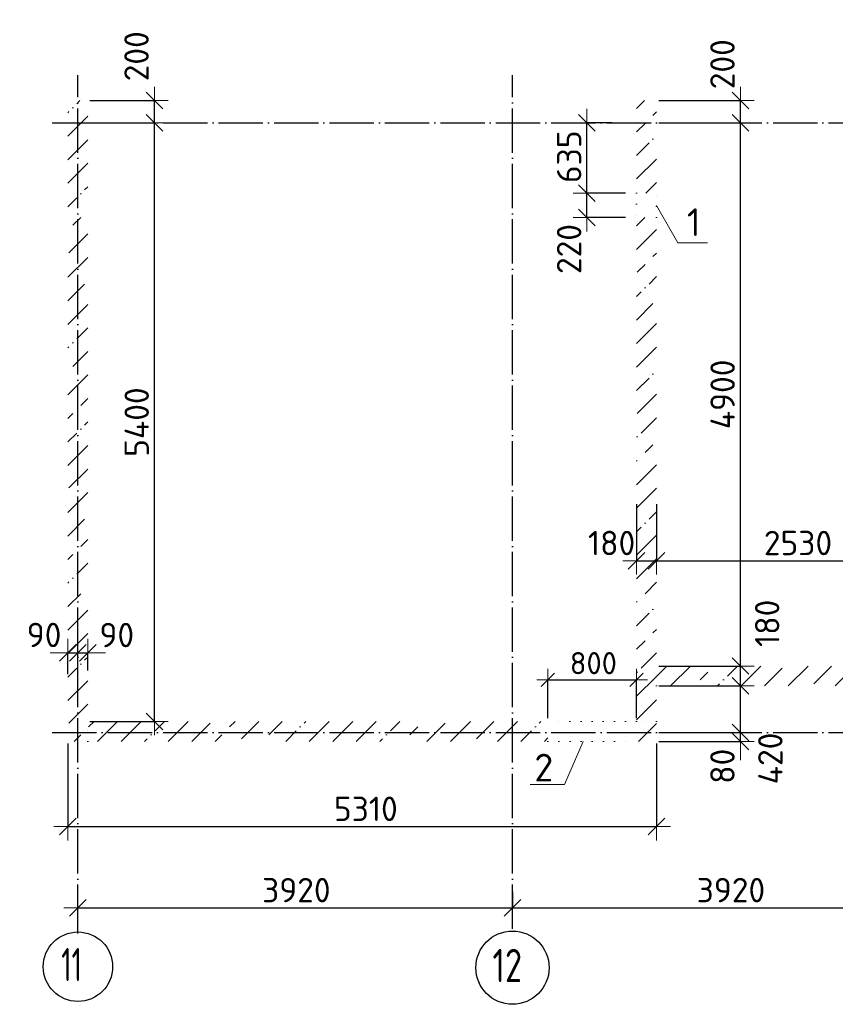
# Model space of a CAD drawing. Header units: millimetres. Extents: x 31376 to 89568, y 5935 to 20657.
# Tile 1 of 6: x 31376 to 38732, y 5948 to 14830. Entities that reach past the tile are written whole.
import ezdxf

# ---------------------------------------------------------------- set-up
doc = ezdxf.new("R2010")
doc.units = ezdxf.units.MM
doc.header["$PDMODE"] = 65
for name, pattern in [('______11', [500, 400, -50, 0, -50]), ('______5', [1100, 800, -100, 100, -100]), ('______9', [100, 0, -100])]:
    doc.linetypes.add(name, pattern=pattern)
for name, color, linetype, lineweight in [('Standard', 7, 'Continuous', 25), ('Высотная отметка (отверстия)', 7, 'Continuous', 13), ('Размерная линия_ общее', 7, 'Continuous', 13), ('Размерная линия_ общее_1', 7, 'Continuous', 13), ('Стена_ общее', 7, 'Continuous', 35)]:
    doc.layers.add(name, color=color, linetype=linetype, lineweight=lineweight)
doc.layers.add('Осевая линия_ общее', color=7, linetype='______5', lineweight=13, true_color=0xa0a0a0)
doc.styles.add('ISOCPEUR', font='ISOCPEUR')
doc.dimstyles.new('DIMSTYLE_3', dxfattribs={"dimtxt": 220, "dimasz": 250, "dimexe": 0, "dimexo": 0, "dimgap": 110, "dimtad": 2, "dimdec": 0, "dimrnd": 5, "dimzin": 12, "dimdsep": 46, "dimtxsty": 'ISOCPEUR', "dimblk1": 'ALL_ML_STRICH', "dimblk2": 'ALL_ML_STRICH', "dimsah": 1, "dimcen": 0, "dimclrd": 7, "dimclre": 256, "dimclrt": 7, "dimadec": 0, "dimazin": 0, "dimtfac": 1, "dimtdec": 0, "dimtix": 1, "dimtmove": 2, "dimatfit": 3, "dimfxl": 0, "dimtzin": 0, "dimlwd": 0, "dimlwe": -3, "dimarcsym": 0})
doc.dimstyles.new('DIMSTYLE_4', dxfattribs={"dimtxt": 220, "dimasz": 250, "dimexe": 0, "dimexo": 0, "dimgap": 110, "dimtad": 2, "dimdec": 0, "dimrnd": 5, "dimzin": 12, "dimdsep": 46, "dimtxsty": 'ISOCPEUR', "dimblk1": 'ALL_ML_STRICH', "dimblk2": 'ALL_ML_STRICH', "dimsah": 1, "dimcen": 0, "dimclrd": 7, "dimclre": 256, "dimclrt": 7, "dimadec": 0, "dimazin": 0, "dimtfac": 1, "dimtdec": 0, "dimtix": 1, "dimtmove": 2, "dimatfit": 3, "dimfxl": 0, "dimtvp": 1.2, "dimtzin": 0, "dimlwd": 0, "dimlwe": -3, "dimarcsym": 0})
doc.dimstyles.new('DIMSTYLE_5', dxfattribs={"dimtxt": 220, "dimasz": 250, "dimexe": 0, "dimexo": 0, "dimgap": 110, "dimtad": 2, "dimdec": 0, "dimrnd": 5, "dimzin": 12, "dimdsep": 46, "dimtxsty": 'ISOCPEUR', "dimblk1": 'ALL_ML_STRICH', "dimblk2": 'ALL_ML_STRICH', "dimsah": 1, "dimcen": 0, "dimclrd": 7, "dimclre": 256, "dimclrt": 7, "dimadec": 0, "dimazin": 0, "dimtfac": 1, "dimtdec": 0, "dimtix": 1, "dimtmove": 2, "dimatfit": 3, "dimfxl": 0, "dimtvp": 1.2, "dimtzin": 0, "dimlwd": 0, "dimlwe": -3, "dimarcsym": 0})
doc.dimstyles.new('DIMSTYLE_6', dxfattribs={"dimtxt": 220, "dimasz": 250, "dimexe": 0, "dimexo": 0, "dimgap": 110, "dimtad": 0, "dimdec": 0, "dimrnd": 5, "dimzin": 12, "dimdsep": 46, "dimtxsty": 'ISOCPEUR', "dimblk1": 'ALL_ML_STRICH', "dimblk2": 'ALL_ML_STRICH', "dimsah": 1, "dimcen": 0, "dimclrd": 7, "dimclre": 256, "dimclrt": 7, "dimadec": 0, "dimazin": 0, "dimtfac": 1, "dimtdec": 0, "dimtix": 1, "dimtmove": 2, "dimatfit": 3, "dimfxl": 0, "dimtvp": 1.2, "dimtzin": 0, "dimlwd": 0, "dimlwe": -3, "dimarcsym": 0})
doc.dimstyles.new('DIMSTYLE_7', dxfattribs={"dimtxt": 220, "dimasz": 250, "dimexe": 0, "dimexo": 0, "dimgap": 110, "dimtad": 0, "dimdec": 0, "dimrnd": 5, "dimzin": 12, "dimdsep": 46, "dimtxsty": 'ISOCPEUR', "dimblk1": 'ALL_ML_STRICH', "dimblk2": 'ALL_ML_STRICH', "dimsah": 1, "dimcen": 0, "dimclrd": 7, "dimclre": 256, "dimclrt": 7, "dimadec": 0, "dimazin": 0, "dimtfac": 1, "dimtdec": 0, "dimtix": 1, "dimtmove": 2, "dimatfit": 3, "dimfxl": 0, "dimtvp": 1.2, "dimtzin": 0, "dimlwd": 0, "dimlwe": -3, "dimarcsym": 0})
doc.dimstyles.new('DIMSTYLE_9', dxfattribs={"dimtxt": 200, "dimasz": 200, "dimexe": 0, "dimexo": 0, "dimgap": 100, "dimtad": 2, "dimdec": 0, "dimrnd": 5, "dimzin": 12, "dimdsep": 46, "dimtxsty": 'ISOCPEUR', "dimblk1": 'ALL_ML_STRICH', "dimblk2": 'ALL_ML_STRICH', "dimsah": 1, "dimcen": 0, "dimclrd": 7, "dimclre": 256, "dimclrt": 7, "dimadec": 0, "dimazin": 0, "dimtfac": 1, "dimtdec": 0, "dimtix": 1, "dimtmove": 2, "dimatfit": 3, "dimfxl": 0, "dimtzin": 0, "dimlwd": 0, "dimlwe": -3, "dimarcsym": 0})
pattern_1 = [(45, (0, 0), (-212.132, 212.132), [400, -50, 0, -50]), (45, (-106.07, 106.07), (-212.132, 212.132), [800, -100, 100, -100])]

# ---------------------------------------------------------------- blocks, each defined once
blk = doc.blocks.new('ALL_ML_STRICH')
at = {"color": 0, "linetype": 'ByBlock', "lineweight": -2}
for p, q in [((0, -0.5), (0, 0.5)), ((-1, 0), (0.5, 0)), ((-0.3, -0.3), (0.3, 0.3))]:
    blk.add_line(p, q, dxfattribs=at)
blk = doc.blocks.new('*D4')
at = {"layer": 'DEFPOINTS', "color": 7, "linetype": 'Continuous', "lineweight": 13, "transparency": 33554687}
for p in [(31810, 8320), (37120, 8320), (31810, 7551.6)]:
    blk.add_point(p, dxfattribs=at)
at = {"layer": 'Размерная линия_ общее', "color": 253, "linetype": 'Continuous', "lineweight": -2, "true_color": 0xa0a0a0, "transparency": 33554687}
for p, q in [((31810, 8300), (31810, 7551.6)), ((37120, 8300), (37120, 7551.6))]:
    blk.add_line(p, q, dxfattribs=at)
at = {"layer": 'Размерная линия_ общее', "color": 7, "linetype": 'Continuous', "lineweight": -2, "transparency": 33554687}
blk.add_line((31810, 7551.6), (37120, 7551.6), dxfattribs=at)
at = {"layer": 'Размерная линия_ общее', "color": 7, "linetype": 'Continuous', "lineweight": 13, "transparency": 33554687, "xscale": 250, "yscale": 250, "zscale": 250, "rotation": 180}
blk.add_blockref('ALL_ML_STRICH', (31810, 7551.6), dxfattribs=at)
at = {"layer": 'Размерная линия_ общее', "color": 7, "linetype": 'Continuous', "lineweight": 13, "transparency": 33554687, "xscale": 250, "yscale": 250, "zscale": 250}
blk.add_blockref('ALL_ML_STRICH', (37120, 7551.6), dxfattribs=at)
at = {"layer": 'Размерная линия_ общее', "color": 7, "linetype": 'Continuous', "lineweight": 13, "transparency": 33554687, "insert": (34498, 7711.6), "char_height": 220, "width": 880, "attachment_point": 5, "style": 'ISOCPEUR'}
blk.add_mtext('\\A1;{5310}', dxfattribs=at)
blk = doc.blocks.new('*D6')
at = {"layer": 'DEFPOINTS', "color": 7, "linetype": 'Continuous', "lineweight": 13, "transparency": 33554687}
for p in [(31810, 9119.3), (31810, 8905.7), (31900, 8918.2)]:
    blk.add_point(p, dxfattribs=at)
at = {"layer": 'Размерная линия_ общее', "color": 253, "linetype": 'Continuous', "lineweight": -2, "true_color": 0xa0a0a0, "transparency": 33554687}
for p, q in [((31810, 8925.7), (31810, 9119.3)), ((31900, 8938.2), (31900, 9119.3))]:
    blk.add_line(p, q, dxfattribs=at)
at = {"layer": 'Размерная линия_ общее', "color": 7, "linetype": 'Continuous', "lineweight": -2, "transparency": 33554687}
blk.add_line((31810, 9119.3), (31900, 9119.3), dxfattribs=at)
at = {"layer": 'Размерная линия_ общее', "color": 7, "linetype": 'Continuous', "lineweight": 13, "transparency": 33554687, "xscale": 250, "yscale": 250, "zscale": 250}
blk.add_blockref('ALL_ML_STRICH', (31900, 9119.3), dxfattribs=at)
at = {"layer": 'Размерная линия_ общее', "color": 7, "linetype": 'Continuous', "lineweight": 13, "transparency": 33554687, "xscale": 250, "yscale": 250, "zscale": 250, "rotation": 180}
blk.add_blockref('ALL_ML_STRICH', (31810, 9119.3), dxfattribs=at)
at = {"layer": 'Размерная линия_ общее', "color": 7, "linetype": 'Continuous', "lineweight": 13, "transparency": 33554687, "insert": (31595.9, 9280), "char_height": 220, "width": 440, "attachment_point": 5, "style": 'ISOCPEUR'}
blk.add_mtext('\\A1;{90}', dxfattribs=at)
blk = doc.blocks.new('*D7')
at = {"layer": 'DEFPOINTS', "color": 7, "linetype": 'Continuous', "lineweight": 13, "transparency": 33554687}
for p in [(31900, 9119.3), (31900, 8918.2), (31990, 8938.3)]:
    blk.add_point(p, dxfattribs=at)
at = {"layer": 'Размерная линия_ общее', "color": 253, "linetype": 'Continuous', "lineweight": -2, "true_color": 0xa0a0a0, "transparency": 33554687}
for p, q in [((31900, 8938.2), (31900, 9119.3)), ((31990, 8958.3), (31990, 9119.3))]:
    blk.add_line(p, q, dxfattribs=at)
at = {"layer": 'Размерная линия_ общее', "color": 7, "linetype": 'Continuous', "lineweight": -2, "transparency": 33554687}
blk.add_line((31900, 9119.3), (31990, 9119.3), dxfattribs=at)
at = {"layer": 'Размерная линия_ общее', "color": 7, "linetype": 'Continuous', "lineweight": 13, "transparency": 33554687, "xscale": 250, "yscale": 250, "zscale": 250}
blk.add_blockref('ALL_ML_STRICH', (31990, 9119.3), dxfattribs=at)
at = {"layer": 'Размерная линия_ общее', "color": 7, "linetype": 'Continuous', "lineweight": 13, "transparency": 33554687, "xscale": 250, "yscale": 250, "zscale": 250, "rotation": 180}
blk.add_blockref('ALL_ML_STRICH', (31900, 9119.3), dxfattribs=at)
at = {"layer": 'Размерная линия_ общее', "color": 7, "linetype": 'Continuous', "lineweight": 13, "transparency": 33554687, "insert": (32251.6, 9279.3), "char_height": 220, "width": 440, "attachment_point": 5, "style": 'ISOCPEUR'}
blk.add_mtext('\\A1;{90}', dxfattribs=at)
blk = doc.blocks.new('*D10')
at = {"layer": 'DEFPOINTS', "color": 7, "linetype": 'Continuous', "lineweight": 13, "transparency": 33554687}
for p in [(35820, 6983.5), (31900, 6818.3), (31900, 6608.5)]:
    blk.add_point(p, dxfattribs=at)
at = {"layer": 'Размерная линия_ общее', "color": 253, "linetype": 'Continuous', "lineweight": -2, "true_color": 0xa0a0a0, "transparency": 33554687}
for p, q in [((35820, 6963.5), (35820, 6818.3)), ((31900, 6588.5), (31900, 6818.3))]:
    blk.add_line(p, q, dxfattribs=at)
at = {"layer": 'Размерная линия_ общее', "color": 7, "linetype": 'Continuous', "lineweight": -2, "transparency": 33554687}
blk.add_line((31900, 6818.3), (35820, 6818.3), dxfattribs=at)
at = {"layer": 'Размерная линия_ общее', "color": 7, "linetype": 'Continuous', "lineweight": 13, "transparency": 33554687, "xscale": 250, "yscale": 250, "zscale": 250, "rotation": 180}
blk.add_blockref('ALL_ML_STRICH', (31900, 6818.3), dxfattribs=at)
at = {"layer": 'Размерная линия_ общее', "color": 7, "linetype": 'Continuous', "lineweight": 13, "transparency": 33554687, "xscale": 250, "yscale": 250, "zscale": 250}
blk.add_blockref('ALL_ML_STRICH', (35820, 6818.3), dxfattribs=at)
at = {"layer": 'Размерная линия_ общее', "color": 7, "linetype": 'Continuous', "lineweight": 13, "transparency": 33554687, "insert": (33871, 6978.3), "char_height": 220, "width": 880, "attachment_point": 5, "style": 'ISOCPEUR'}
blk.add_mtext('\\A1;{3920}', dxfattribs=at)
blk = doc.blocks.new('*D11')
at = {"layer": 'DEFPOINTS', "color": 7, "linetype": 'Continuous', "lineweight": 13, "transparency": 33554687}
for p in [(39740, 7058.4), (35820, 6983.5), (35820, 6818.3)]:
    blk.add_point(p, dxfattribs=at)
at = {"layer": 'Размерная линия_ общее', "color": 253, "linetype": 'Continuous', "lineweight": -2, "true_color": 0xa0a0a0, "transparency": 33554687}
for p, q in [((39740, 7038.4), (39740, 6818.3)), ((35820, 6963.5), (35820, 6818.3))]:
    blk.add_line(p, q, dxfattribs=at)
at = {"layer": 'Размерная линия_ общее', "color": 7, "linetype": 'Continuous', "lineweight": -2, "transparency": 33554687}
blk.add_line((35820, 6818.3), (39740, 6818.3), dxfattribs=at)
at = {"layer": 'Размерная линия_ общее', "color": 7, "linetype": 'Continuous', "lineweight": 13, "transparency": 33554687, "xscale": 250, "yscale": 250, "zscale": 250, "rotation": 180}
blk.add_blockref('ALL_ML_STRICH', (35820, 6818.3), dxfattribs=at)
at = {"layer": 'Размерная линия_ общее', "color": 7, "linetype": 'Continuous', "lineweight": 13, "transparency": 33554687, "xscale": 250, "yscale": 250, "zscale": 250}
blk.add_blockref('ALL_ML_STRICH', (39740, 6818.3), dxfattribs=at)
at = {"layer": 'Размерная линия_ общее', "color": 7, "linetype": 'Continuous', "lineweight": 13, "transparency": 33554687, "insert": (37791, 6978.3), "char_height": 220, "width": 880, "attachment_point": 5, "style": 'ISOCPEUR'}
blk.add_mtext('\\A1;{3920}', dxfattribs=at)
blk = doc.blocks.new('СЛОЖНЫЙ_ОБЪЕКТ_0')
at = {"layer": 'Осевая линия_ общее', "color": 253, "linetype": '______11', "lineweight": -3, "true_color": 0xa0a0a0, "transparency": 33554687}
for p, q in [((31900, 6628.5), (31900, 14330)), ((35820, 6628.5), (35820, 14330)), ((31670, 13900), (63190, 13900)), ((31670, 8400), (63190, 8400))]:
    blk.add_line(p, q, dxfattribs=at)
at = {"layer": 'Осевая линия_ общее', "color": 7, "linetype": 'Continuous', "lineweight": 25, "transparency": 33554687}
for centre, radius in [((31900.9, 6287.3), 313.4), ((35820.4, 6278.8), 330.4)]:
    blk.add_circle(centre, radius, dxfattribs=at)
at = {"layer": 'Осевая линия_ общее', "color": 7, "linetype": 'Continuous', "lineweight": 25, "transparency": 33554687, "char_height": 300, "attachment_point": 7, "style": 'ISOCPEUR'}
for s, insert, width in [('\\W0.62;11', (31750.9, 6156.8), 393.75), ('\\W0.75;12', (35640.4, 6148.3), 472.281)]:
    blk.add_mtext(s, dxfattribs=dict(at, insert=insert, width=width))
blk = doc.blocks.new('*D19')
at = {"layer": 'DEFPOINTS', "color": 7, "linetype": 'Continuous', "lineweight": 13, "transparency": 33554687}
for p in [(37120, 8400), (37120, 8320), (37876.2, 8320)]:
    blk.add_point(p, dxfattribs=at)
at = {"layer": 'Размерная линия_ общее', "color": 253, "linetype": 'Continuous', "lineweight": -2, "true_color": 0xa0a0a0, "transparency": 33554687}
for p, q in [((37140, 8400), (37876.2, 8400)), ((37140, 8320), (37876.2, 8320))]:
    blk.add_line(p, q, dxfattribs=at)
at = {"layer": 'Размерная линия_ общее', "color": 7, "linetype": 'Continuous', "lineweight": -2, "transparency": 33554687}
blk.add_line((37876.2, 8320), (37876.2, 8400), dxfattribs=at)
at = {"layer": 'Размерная линия_ общее', "color": 7, "linetype": 'Continuous', "lineweight": 13, "transparency": 33554687, "xscale": 250, "yscale": 250, "zscale": 250}
for p, rotation in [((37876.2, 8320), 270), ((37876.2, 8400), 90)]:
    blk.add_blockref('ALL_ML_STRICH', p, dxfattribs=dict(at, rotation=rotation))
at = {"layer": 'Размерная линия_ общее', "color": 7, "linetype": 'Continuous', "lineweight": 13, "transparency": 33554687, "insert": (37714.5, 8095.6), "char_height": 220, "width": 440, "attachment_point": 5, "rotation": 90, "style": 'ISOCPEUR'}
blk.add_mtext('\\A1;{80}', dxfattribs=at)
blk = doc.blocks.new('*D20')
at = {"layer": 'DEFPOINTS', "color": 7, "linetype": 'Continuous', "lineweight": 13, "transparency": 33554687}
for p in [(37120, 8820), (37120, 8400), (37876.2, 8400)]:
    blk.add_point(p, dxfattribs=at)
at = {"layer": 'Размерная линия_ общее', "color": 253, "linetype": 'Continuous', "lineweight": -2, "true_color": 0xa0a0a0, "transparency": 33554687}
for p, q in [((37140, 8820), (37876.2, 8820)), ((37140, 8400), (37876.2, 8400))]:
    blk.add_line(p, q, dxfattribs=at)
at = {"layer": 'Размерная линия_ общее', "color": 7, "linetype": 'Continuous', "lineweight": -2, "transparency": 33554687}
blk.add_line((37876.2, 8400), (37876.2, 8820), dxfattribs=at)
at = {"layer": 'Размерная линия_ общее', "color": 7, "linetype": 'Continuous', "lineweight": 13, "transparency": 33554687, "xscale": 250, "yscale": 250, "zscale": 250}
for p, rotation in [((37876.2, 8820), 90), ((37876.2, 8400), 270)]:
    blk.add_blockref('ALL_ML_STRICH', p, dxfattribs=dict(at, rotation=rotation))
at = {"layer": 'Размерная линия_ общее', "color": 7, "linetype": 'Continuous', "lineweight": 13, "transparency": 33554687, "insert": (38146.5, 8166), "char_height": 220, "width": 660, "attachment_point": 5, "rotation": 90, "style": 'ISOCPEUR'}
blk.add_mtext('\\A1;{420}', dxfattribs=at)
blk = doc.blocks.new('*D21')
at = {"layer": 'DEFPOINTS', "color": 7, "linetype": 'Continuous', "lineweight": 13, "transparency": 33554687}
for p in [(37120, 9000), (37120, 8820), (37876.2, 8820)]:
    blk.add_point(p, dxfattribs=at)
at = {"layer": 'Размерная линия_ общее', "color": 253, "linetype": 'Continuous', "lineweight": -2, "true_color": 0xa0a0a0, "transparency": 33554687}
for p, q in [((37140, 9000), (37876.2, 9000)), ((37140, 8820), (37876.2, 8820))]:
    blk.add_line(p, q, dxfattribs=at)
at = {"layer": 'Размерная линия_ общее', "color": 7, "linetype": 'Continuous', "lineweight": -2, "transparency": 33554687}
blk.add_line((37876.2, 8820), (37876.2, 9000), dxfattribs=at)
at = {"layer": 'Размерная линия_ общее', "color": 7, "linetype": 'Continuous', "lineweight": 13, "transparency": 33554687, "xscale": 250, "yscale": 250, "zscale": 250}
for p, rotation in [((37876.2, 9000), 90), ((37876.2, 8820), 270)]:
    blk.add_blockref('ALL_ML_STRICH', p, dxfattribs=dict(at, rotation=rotation))
at = {"layer": 'Размерная линия_ общее', "color": 7, "linetype": 'Continuous', "lineweight": 13, "transparency": 33554687, "insert": (38118, 9385.1), "char_height": 220, "width": 660, "attachment_point": 5, "rotation": 90, "style": 'ISOCPEUR'}
blk.add_mtext('\\A1;{180}', dxfattribs=at)
blk = doc.blocks.new('*D22')
at = {"layer": 'DEFPOINTS', "color": 7, "linetype": 'Continuous', "lineweight": 13, "transparency": 33554687}
for p in [(37120, 13900), (37120, 9000), (37876.2, 9000)]:
    blk.add_point(p, dxfattribs=at)
at = {"layer": 'Размерная линия_ общее', "color": 253, "linetype": 'Continuous', "lineweight": -2, "true_color": 0xa0a0a0, "transparency": 33554687}
for p, q in [((37140, 13900), (37876.2, 13900)), ((37140, 9000), (37876.2, 9000))]:
    blk.add_line(p, q, dxfattribs=at)
at = {"layer": 'Размерная линия_ общее', "color": 7, "linetype": 'Continuous', "lineweight": -2, "transparency": 33554687}
blk.add_line((37876.2, 9000), (37876.2, 13900), dxfattribs=at)
at = {"layer": 'Размерная линия_ общее', "color": 7, "linetype": 'Continuous', "lineweight": 13, "transparency": 33554687, "xscale": 250, "yscale": 250, "zscale": 250}
for p, rotation in [((37876.2, 13900), 90), ((37876.2, 9000), 270)]:
    blk.add_blockref('ALL_ML_STRICH', p, dxfattribs=dict(at, rotation=rotation))
at = {"layer": 'Размерная линия_ общее', "color": 7, "linetype": 'Continuous', "lineweight": 13, "transparency": 33554687, "insert": (37716.2, 11450), "char_height": 220, "width": 880, "attachment_point": 5, "rotation": 90, "style": 'ISOCPEUR'}
blk.add_mtext('\\A1;{4900}', dxfattribs=at)
blk = doc.blocks.new('*D23')
at = {"layer": 'DEFPOINTS', "color": 7, "linetype": 'Continuous', "lineweight": 13, "transparency": 33554687}
for p in [(37120, 14100), (37120, 13900), (37876.2, 13900)]:
    blk.add_point(p, dxfattribs=at)
at = {"layer": 'Размерная линия_ общее', "color": 253, "linetype": 'Continuous', "lineweight": -2, "true_color": 0xa0a0a0, "transparency": 33554687}
for p, q in [((37140, 14100), (37876.2, 14100)), ((37140, 13900), (37876.2, 13900))]:
    blk.add_line(p, q, dxfattribs=at)
at = {"layer": 'Размерная линия_ общее', "color": 7, "linetype": 'Continuous', "lineweight": -2, "transparency": 33554687}
blk.add_line((37876.2, 13900), (37876.2, 14100), dxfattribs=at)
at = {"layer": 'Размерная линия_ общее', "color": 7, "linetype": 'Continuous', "lineweight": 13, "transparency": 33554687, "xscale": 250, "yscale": 250, "zscale": 250}
for p, rotation in [((37876.2, 14100), 90), ((37876.2, 13900), 270)]:
    blk.add_blockref('ALL_ML_STRICH', p, dxfattribs=dict(at, rotation=rotation))
at = {"layer": 'Размерная линия_ общее', "color": 7, "linetype": 'Continuous', "lineweight": 13, "transparency": 33554687, "insert": (37714.7, 14428.3), "char_height": 220, "width": 660, "attachment_point": 5, "rotation": 90, "style": 'ISOCPEUR'}
blk.add_mtext('\\A1;{200}', dxfattribs=at)
blk = doc.blocks.new('*D24')
at = {"layer": 'DEFPOINTS', "color": 7, "linetype": 'Continuous', "lineweight": 13, "transparency": 33554687}
for p in [(31990, 13900), (31990, 8500), (32591.2, 8500)]:
    blk.add_point(p, dxfattribs=at)
at = {"layer": 'Размерная линия_ общее', "color": 253, "linetype": 'Continuous', "lineweight": -2, "true_color": 0xa0a0a0, "transparency": 33554687}
for p, q in [((32010, 13900), (32591.2, 13900)), ((32010, 8500), (32591.2, 8500))]:
    blk.add_line(p, q, dxfattribs=at)
at = {"layer": 'Размерная линия_ общее', "color": 7, "linetype": 'Continuous', "lineweight": -2, "transparency": 33554687}
blk.add_line((32591.2, 8500), (32591.2, 13900), dxfattribs=at)
at = {"layer": 'Размерная линия_ общее', "color": 7, "linetype": 'Continuous', "lineweight": 13, "transparency": 33554687, "xscale": 250, "yscale": 250, "zscale": 250}
for p, rotation in [((32591.2, 13900), 90), ((32591.2, 8500), 270)]:
    blk.add_blockref('ALL_ML_STRICH', p, dxfattribs=dict(at, rotation=rotation))
at = {"layer": 'Размерная линия_ общее', "color": 7, "linetype": 'Continuous', "lineweight": 13, "transparency": 33554687, "insert": (32431.2, 11200), "char_height": 220, "width": 880, "attachment_point": 5, "rotation": 90, "style": 'ISOCPEUR'}
blk.add_mtext('\\A1;{5400}', dxfattribs=at)
blk = doc.blocks.new('*D25')
at = {"layer": 'DEFPOINTS', "color": 7, "linetype": 'Continuous', "lineweight": 13, "transparency": 33554687}
for p in [(31990, 14100), (31990, 13900), (32591.2, 13900)]:
    blk.add_point(p, dxfattribs=at)
at = {"layer": 'Размерная линия_ общее', "color": 253, "linetype": 'Continuous', "lineweight": -2, "true_color": 0xa0a0a0, "transparency": 33554687}
for p, q in [((32010, 14100), (32591.2, 14100)), ((32010, 13900), (32591.2, 13900))]:
    blk.add_line(p, q, dxfattribs=at)
at = {"layer": 'Размерная линия_ общее', "color": 7, "linetype": 'Continuous', "lineweight": -2, "transparency": 33554687}
blk.add_line((32591.2, 13900), (32591.2, 14100), dxfattribs=at)
at = {"layer": 'Размерная линия_ общее', "color": 7, "linetype": 'Continuous', "lineweight": 13, "transparency": 33554687, "xscale": 250, "yscale": 250, "zscale": 250}
for p, rotation in [((32591.2, 14100), 90), ((32591.2, 13900), 270)]:
    blk.add_blockref('ALL_ML_STRICH', p, dxfattribs=dict(at, rotation=rotation))
at = {"layer": 'Размерная линия_ общее', "color": 7, "linetype": 'Continuous', "lineweight": 13, "transparency": 33554687, "insert": (32429.8, 14500), "char_height": 220, "width": 660, "attachment_point": 5, "rotation": 90, "style": 'ISOCPEUR'}
blk.add_mtext('\\A1;{200}', dxfattribs=at)
blk = doc.blocks.new('*D41')
at = {"layer": 'DEFPOINTS', "color": 7, "linetype": 'Continuous', "lineweight": 13, "transparency": 33554687}
for p in [(36940, 10480), (37120, 10480), (36940, 9949.5)]:
    blk.add_point(p, dxfattribs=at)
at = {"layer": 'Размерная линия_ общее', "color": 253, "linetype": 'Continuous', "lineweight": -2, "true_color": 0xa0a0a0, "transparency": 33554687}
for p, q in [((36940, 10460), (36940, 9949.5)), ((37120, 10460), (37120, 9949.5))]:
    blk.add_line(p, q, dxfattribs=at)
at = {"layer": 'Размерная линия_ общее', "color": 7, "linetype": 'Continuous', "lineweight": -2, "transparency": 33554687}
blk.add_line((36940, 9949.5), (37120, 9949.5), dxfattribs=at)
at = {"layer": 'Размерная линия_ общее', "color": 7, "linetype": 'Continuous', "lineweight": 13, "transparency": 33554687, "xscale": 250, "yscale": 250, "zscale": 250, "rotation": 180}
blk.add_blockref('ALL_ML_STRICH', (36940, 9949.5), dxfattribs=at)
at = {"layer": 'Размерная линия_ общее', "color": 7, "linetype": 'Continuous', "lineweight": 13, "transparency": 33554687, "xscale": 250, "yscale": 250, "zscale": 250}
blk.add_blockref('ALL_ML_STRICH', (37120, 9949.5), dxfattribs=at)
at = {"layer": 'Размерная линия_ общее', "color": 7, "linetype": 'Continuous', "lineweight": 13, "transparency": 33554687, "insert": (36714.6, 10109.4), "char_height": 220, "width": 660, "attachment_point": 5, "style": 'ISOCPEUR'}
blk.add_mtext('\\A1;{180}', dxfattribs=at)
blk = doc.blocks.new('*D42')
at = {"layer": 'DEFPOINTS', "color": 7, "linetype": 'Continuous', "lineweight": 13, "transparency": 33554687}
for p in [(37120, 10480), (39650, 10137.8), (37120, 9949.5)]:
    blk.add_point(p, dxfattribs=at)
at = {"layer": 'Размерная линия_ общее', "color": 253, "linetype": 'Continuous', "lineweight": -2, "true_color": 0xa0a0a0, "transparency": 33554687}
for p, q in [((37120, 10460), (37120, 9949.5)), ((39650, 10117.8), (39650, 9949.5))]:
    blk.add_line(p, q, dxfattribs=at)
at = {"layer": 'Размерная линия_ общее', "color": 7, "linetype": 'Continuous', "lineweight": -2, "transparency": 33554687}
blk.add_line((37120, 9949.5), (39650, 9949.5), dxfattribs=at)
at = {"layer": 'Размерная линия_ общее', "color": 7, "linetype": 'Continuous', "lineweight": 13, "transparency": 33554687, "xscale": 250, "yscale": 250, "zscale": 250, "rotation": 180}
blk.add_blockref('ALL_ML_STRICH', (37120, 9949.5), dxfattribs=at)
at = {"layer": 'Размерная линия_ общее', "color": 7, "linetype": 'Continuous', "lineweight": 13, "transparency": 33554687, "xscale": 250, "yscale": 250, "zscale": 250}
blk.add_blockref('ALL_ML_STRICH', (39650, 9949.5), dxfattribs=at)
at = {"layer": 'Размерная линия_ общее', "color": 7, "linetype": 'Continuous', "lineweight": 13, "transparency": 33554687, "insert": (38396, 10109.5), "char_height": 220, "width": 880, "attachment_point": 5, "style": 'ISOCPEUR'}
blk.add_mtext('\\A1;{2530}', dxfattribs=at)
blk = doc.blocks.new('*D50')
at = {"layer": 'DEFPOINTS', "color": 7, "linetype": 'Continuous', "lineweight": 13, "transparency": 33554687}
for p in [(36140, 8875.6), (36140, 8500), (36940, 8500)]:
    blk.add_point(p, dxfattribs=at)
at = {"layer": 'Размерная линия_ общее_1', "color": 253, "linetype": 'Continuous', "lineweight": -2, "true_color": 0xa0a0a0, "transparency": 33554687}
for p, q in [((36140, 8530), (36140, 8875.6)), ((36940, 8530), (36940, 8875.6))]:
    blk.add_line(p, q, dxfattribs=at)
at = {"layer": 'Размерная линия_ общее_1', "color": 7, "linetype": 'Continuous', "lineweight": -2, "transparency": 33554687}
blk.add_line((36140, 8875.6), (36940, 8875.6), dxfattribs=at)
at = {"layer": 'Размерная линия_ общее_1', "color": 7, "linetype": 'Continuous', "lineweight": 13, "transparency": 33554687, "xscale": 200, "yscale": 200, "zscale": 200, "rotation": 180}
blk.add_blockref('ALL_ML_STRICH', (36140, 8875.6), dxfattribs=at)
at = {"layer": 'Размерная линия_ общее_1', "color": 7, "linetype": 'Continuous', "lineweight": 13, "transparency": 33554687, "xscale": 200, "yscale": 200, "zscale": 200}
blk.add_blockref('ALL_ML_STRICH', (36940, 8875.6), dxfattribs=at)
at = {"layer": 'Размерная линия_ общее_1', "color": 7, "linetype": 'Continuous', "lineweight": 13, "transparency": 33554687, "insert": (36550, 9025.6), "char_height": 200, "width": 600, "attachment_point": 5, "style": 'ISOCPEUR'}
blk.add_mtext('\\A1;{800}', dxfattribs=at)
blk = doc.blocks.new('*D55')
at = {"layer": 'DEFPOINTS', "color": 7, "linetype": 'Continuous', "lineweight": 13, "transparency": 33554687}
for p in [(36940, 13265), (36491.6, 13045), (36940, 13045)]:
    blk.add_point(p, dxfattribs=at)
at = {"layer": 'Размерная линия_ общее', "color": 253, "linetype": 'Continuous', "lineweight": -2, "true_color": 0xa0a0a0, "transparency": 33554687}
for p, q in [((36840, 13265), (36491.6, 13265)), ((36840, 13045), (36491.6, 13045))]:
    blk.add_line(p, q, dxfattribs=at)
at = {"layer": 'Размерная линия_ общее', "color": 7, "linetype": 'Continuous', "lineweight": -2, "transparency": 33554687}
blk.add_line((36491.6, 13045), (36491.6, 13265), dxfattribs=at)
at = {"layer": 'Размерная линия_ общее', "color": 7, "linetype": 'Continuous', "lineweight": 13, "transparency": 33554687, "xscale": 250, "yscale": 250, "zscale": 250}
for p, rotation in [((36491.6, 13265), 90), ((36491.6, 13045), 270)]:
    blk.add_blockref('ALL_ML_STRICH', p, dxfattribs=dict(at, rotation=rotation))
at = {"layer": 'Размерная линия_ общее', "color": 7, "linetype": 'Continuous', "lineweight": 13, "transparency": 33554687, "insert": (36331.5, 12761.2), "char_height": 220, "width": 660, "attachment_point": 5, "rotation": 90, "style": 'ISOCPEUR'}
blk.add_mtext('\\A1;{220}', dxfattribs=at)
blk = doc.blocks.new('*D56')
at = {"layer": 'DEFPOINTS', "color": 7, "linetype": 'Continuous', "lineweight": 13, "transparency": 33554687}
for p in [(36819.3, 13900), (36491.6, 13265), (36940, 13265)]:
    blk.add_point(p, dxfattribs=at)
at = {"layer": 'Размерная линия_ общее', "color": 253, "linetype": 'Continuous', "lineweight": -2, "true_color": 0xa0a0a0, "transparency": 33554687}
for p, q in [((36719.3, 13900), (36491.6, 13900)), ((36840, 13265), (36491.6, 13265))]:
    blk.add_line(p, q, dxfattribs=at)
at = {"layer": 'Размерная линия_ общее', "color": 7, "linetype": 'Continuous', "lineweight": -2, "transparency": 33554687}
blk.add_line((36491.6, 13265), (36491.6, 13900), dxfattribs=at)
at = {"layer": 'Размерная линия_ общее', "color": 7, "linetype": 'Continuous', "lineweight": 13, "transparency": 33554687, "xscale": 250, "yscale": 250, "zscale": 250}
for p, rotation in [((36491.6, 13900), 90), ((36491.6, 13265), 270)]:
    blk.add_blockref('ALL_ML_STRICH', p, dxfattribs=dict(at, rotation=rotation))
at = {"layer": 'Размерная линия_ общее', "color": 7, "linetype": 'Continuous', "lineweight": 13, "transparency": 33554687, "insert": (36331.6, 13593.5), "char_height": 220, "width": 660, "attachment_point": 5, "rotation": 90, "style": 'ISOCPEUR'}
blk.add_mtext('\\A1;{635}', dxfattribs=at)

msp = doc.modelspace()

# ---------------------------------------------------------------- hatches: boundary and pattern name
at = {"layer": 'Стена_ общее', "linetype": 'Continuous', "lineweight": 18, "transparency": 33554687}
h = msp.add_hatch(dxfattribs=at)
h.set_pattern_fill('__________539', scale=100, style=0, pattern_type=2)
h.set_pattern_definition(pattern_1)
h.paths.add_polyline_path([(31810, 14100), (31810, 8320), (31990, 8320), (31990, 14100)], flags=0)
h = msp.add_hatch(dxfattribs=at)
h.set_pattern_fill('__________539', scale=100, style=0, pattern_type=2)
h.set_pattern_definition(pattern_1)
h.paths.add_polyline_path([(36940, 14100), (36940, 13265), (37120, 13265), (37120, 14100)], flags=0)
h = msp.add_hatch(dxfattribs=at)
h.set_pattern_fill('__________539', scale=100, style=0, pattern_type=2)
h.set_pattern_definition(pattern_1)
h.paths.add_polyline_path([(36940, 13045), (36940, 8500), (37120, 8500), (37120, 13045)], flags=0)
h = msp.add_hatch(dxfattribs=at)
h.set_pattern_fill('__________539', scale=100, style=0, pattern_type=2)
h.set_pattern_definition(pattern_1)
h.paths.add_polyline_path([(37120, 8820), (39650, 8820), (39650, 9000), (37120, 9000)], flags=0)
h = msp.add_hatch(dxfattribs=at)
h.set_pattern_fill('__________539', scale=100, style=0, pattern_type=2)
h.set_pattern_definition(pattern_1)
h.paths.add_polyline_path([(36140, 8500), (31990, 8500), (31990, 8320), (36140, 8320)], flags=0)
h = msp.add_hatch(dxfattribs=at)
h.set_pattern_fill('__________539', scale=100, style=0, pattern_type=2)
h.set_pattern_definition(pattern_1)
h.paths.add_polyline_path([(37120, 8500), (36940, 8500), (36940, 8320), (37120, 8320)], flags=0)

# ---------------------------------------------------------------- linework, layer by layer
at = {"layer": 'Standard', "color": 7, "linetype": 'Continuous', "lineweight": 13, "transparency": 33554687}
msp.add_lwpolyline([(36457.4, 8320), (36290.1, 7929.8), (35980.1, 7929.8)], dxfattribs=at)
at = {"layer": 'Высотная отметка (отверстия)', "color": 7, "linetype": 'Continuous', "lineweight": 13, "transparency": 33554687}
msp.add_lwpolyline([(37120, 13155), (37311, 12818), (37581, 12818)], dxfattribs=at)
at = {"layer": 'Стена_ общее', "color": 7, "linetype": '______9', "lineweight": 13, "transparency": 33554687}
for p, q in [((36940, 13265), (36940, 13045)), ((36940, 13265), (36940, 13045)), ((37120, 13045), (37120, 13265)), ((37120, 13045), (37120, 13265)), ((37120, 8820), (37120, 9000)), ((31990, 8320), (31990, 8500)), ((36940, 8500), (36140, 8500)), ((36940, 8500), (36140, 8500)), ((37120, 8500), (36940, 8500)), ((36140, 8320), (36940, 8320)), ((36140, 8320), (36940, 8320))]:
    msp.add_line(p, q, dxfattribs=at)

# ---------------------------------------------------------------- block references
at = {"layer": 'Осевая линия_ общее', "color": 253, "linetype": '______11', "lineweight": -3, "true_color": 0xa0a0a0, "transparency": 33554687}
msp.add_blockref('СЛОЖНЫЙ_ОБЪЕКТ_0', (0, 0), dxfattribs=at)

# ---------------------------------------------------------------- texts
at = {"layer": 'Standard', "color": 7, "linetype": 'Continuous', "lineweight": 13, "transparency": 33554687, "insert": (36102.9, 8083.6), "char_height": 250, "width": 272.222, "attachment_point": 5, "style": 'ISOCPEUR'}
msp.add_mtext('\\A1;{\\fISOCPEUR|i0|b0;\\H250.000000;\\W1.000000;\\C7;2}\\P', dxfattribs=at)
at = {"layer": 'Высотная отметка (отверстия)', "color": 7, "linetype": 'Continuous', "lineweight": 13, "transparency": 33554687, "insert": (37456, 12878), "char_height": 250, "width": 194.444, "attachment_point": 8, "style": 'ISOCPEUR'}
msp.add_mtext('\\A1;{\\fISOCPEUR|i0|b0;\\H250.000000;\\W1.000000;\\C7;1}\\P', dxfattribs=at)

# ---------------------------------------------------------------- dimensions: what is measured, and where the dimension line sits
at = {"layer": 'Размерная линия_ общее', "color": 7, "linetype": 'Continuous', "lineweight": 13, "transparency": 33554687}
for base, p1, p2, dimstyle, picture, middle in [((32591.2, 14100), (32010, 13900), (32010, 14100), 'DIMSTYLE_5', '*D25', (32429.8, 14500)), ((37876.2, 14100), (37140, 13900), (37140, 14100), 'DIMSTYLE_5', '*D23', (37714.7, 14428.3)), ((32591.2, 13900), (32010, 8500), (32010, 13900), 'DIMSTYLE_3', '*D24', (32431.2, 11200)), ((36491.6, 13900), (36840, 13265), (36719.3, 13900), 'DIMSTYLE_5', '*D56', (36331.6, 13593.5)), ((37876.2, 13900), (37140, 9000), (37140, 13900), 'DIMSTYLE_3', '*D22', (37716.2, 11450)), ((36491.6, 13265), (36840, 13045), (36840, 13265), 'DIMSTYLE_5', '*D55', (36331.5, 12761.2)), ((37876.2, 9000), (37140, 8820), (37140, 9000), 'DIMSTYLE_7', '*D21', (38118, 9385.1)), ((37876.2, 8820), (37140, 8400), (37140, 8820), 'DIMSTYLE_6', '*D20', (38146.5, 8166)), ((37876.2, 8400), (37140, 8320), (37140, 8400), 'DIMSTYLE_5', '*D19', (37714.5, 8095.6))]:
    dim = msp.add_linear_dim(base=base, p1=p1, p2=p2, angle=90, dimstyle=dimstyle, override={"dimpost": '<>', "dimclrd": 7, "dimclre": 253, "dimclrt": 7, "dimlwd": 0, "dimlwe": 65533}, dxfattribs=at)
    dim.commit()
    dim.dimension.update_dxf_attribs({"geometry": picture, "text_midpoint": middle, "dimtype": 160})
for base, p1, p2, dimstyle, picture, middle in [((37120, 9949.5), (36940, 10460), (37120, 10460), 'DIMSTYLE_5', '*D41', (36714.6, 10109.4)), ((39650, 9949.5), (37120, 10460), (39650, 10117.8), 'DIMSTYLE_3', '*D42', (38396, 10109.5)), ((31900, 9119.3), (31810, 8925.7), (31900, 8938.2), 'DIMSTYLE_4', '*D6', (31595.9, 9280)), ((31990, 9119.3), (31900, 8938.2), (31990, 8958.3), 'DIMSTYLE_5', '*D7', (32251.6, 9279.3)), ((37120, 7551.6), (31810, 8300), (37120, 8300), 'DIMSTYLE_3', '*D4', (34498, 7711.6)), ((35820, 6818.3), (31900, 6588.5), (35820, 6963.5), 'DIMSTYLE_3', '*D10', (33871, 6978.3)), ((39740, 6818.3), (35820, 6963.5), (39740, 7038.4), 'DIMSTYLE_3', '*D11', (37791, 6978.3))]:
    dim = msp.add_linear_dim(base=base, p1=p1, p2=p2, dimstyle=dimstyle, override={"dimpost": '<>', "dimclrd": 7, "dimclre": 253, "dimclrt": 7, "dimlwd": 0, "dimlwe": 65533}, dxfattribs=at)
    dim.commit()
    dim.dimension.update_dxf_attribs({"geometry": picture, "text_midpoint": middle, "dimtype": 160})
at = {"layer": 'Размерная линия_ общее_1', "color": 7, "linetype": 'Continuous', "lineweight": 13, "transparency": 33554687}
dim = msp.add_linear_dim(base=(36940, 8875.6), p1=(36140, 8530), p2=(36940, 8530), dimstyle='DIMSTYLE_9', override={"dimpost": '<>', "dimclrd": 7, "dimclre": 253, "dimclrt": 7, "dimlwd": 0, "dimlwe": 65533}, dxfattribs=at)
dim.commit()
dim.dimension.update_dxf_attribs({"geometry": '*D50', "text_midpoint": (36550, 9025.6), "dimtype": 160})

doc.saveas('drawing.dxf')
